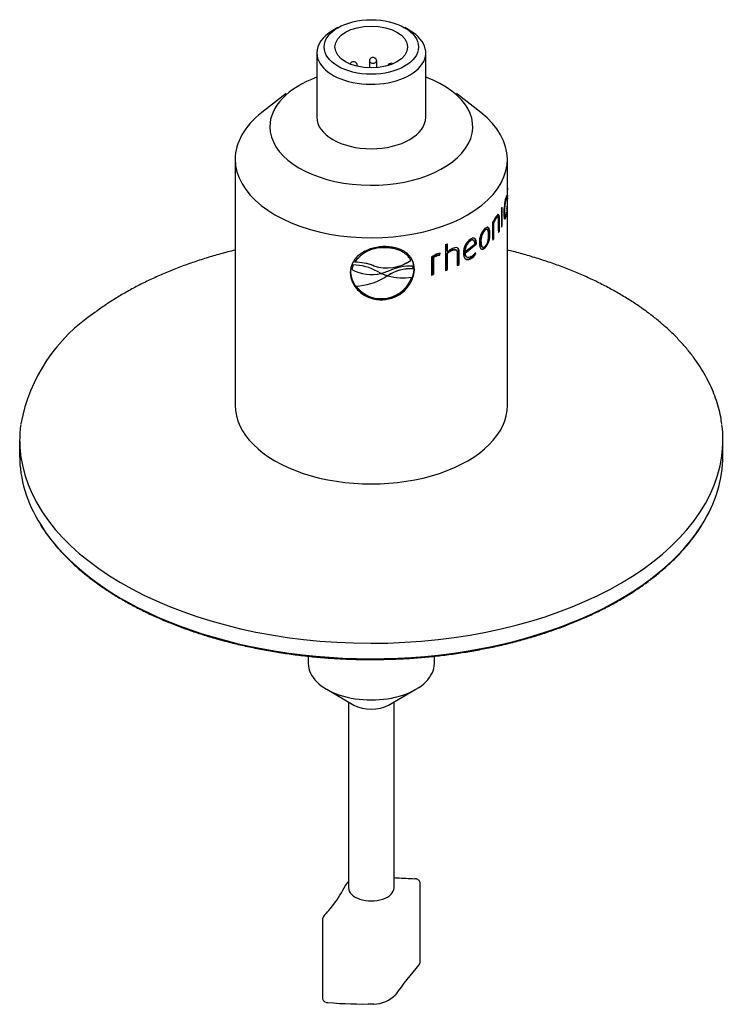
# Model space of a CAD drawing. Header units: millimetres. Extents: x 0 to 296, y -88 to 205.
# Tile 2 of 4: x 3 to 81, y 63 to 172. Entities that reach past the tile are written whole.
import ezdxf

# ---------------------------------------------------------------- set-up
doc = ezdxf.new("R2010")
doc.units = ezdxf.units.MM
doc.layers.add('Default', color=7, linetype='Continuous')
doc.layers.add('SRD-HS-X3-25T', color=7, linetype='Continuous')

# ---------------------------------------------------------------- blocks, each defined once
blk = doc.blocks.new('SE2')
at = {"layer": 'SRD-HS-X3-25T', "color": 7, "linetype": 'Continuous'}
for p, q in [((38.29, 170.95), (37.72, 170.62)), ((46.21, 170.62), (45.64, 170.95)), ((35.96, 168.17), (35.96, 161.07)), ((47.96, 161.07), (47.96, 168.17)), ((41.76, 167.26), (41.76, 166.52)), ((42.56, 166.54), (42.56, 167.26)), ((40.42, 166.69), (40.42, 166.8)), ((35.86, 165.45), (35.6, 165.35)), ((48.32, 165.35), (48.07, 165.45)), ((32.59, 163.71), (29.89, 161.59)), ((54.04, 161.59), (51.34, 163.71)), ((26.96, 156.45), (26.96, 129.34)), ((56.96, 153.52), (56.96, 156.45)), ((56.96, 153.32), (56.96, 153.46)), ((56.96, 152.44), (56.96, 153.31)), ((56.73, 152.03), (56.78, 152.02)), ((56.78, 152.19), (56.85, 152.18)), ((56.85, 152.18), (56.86, 152.41)), ((56.91, 152.29), (56.94, 152.29)), ((56.96, 152.19), (56.91, 152.19)), ((56.96, 151.96), (56.96, 152.05)), ((56.32, 151.03), (56.32, 148.95)), ((56.4, 149.11), (56.4, 151.19)), ((56.91, 151.04), (56.9, 150.8)), ((56.96, 129.34), (56.96, 151.55)), ((55.63, 149.96), (55.72, 149.94)), ((55.9, 150.08), (55.81, 150.1)), ((55.98, 148.55), (55.98, 149.98)), ((55.98, 149.98), (56.08, 149.96)), ((55.98, 149.8), (55.98, 148.38)), ((56.08, 148.53), (56.08, 149.96)), ((56.53, 150.69), (56.63, 150.68)), ((56.61, 150.14), (56.7, 150.13)), ((56.67, 150.06), (56.77, 150.05)), ((56.83, 150.54), (56.86, 150.54)), ((56.86, 150.54), (56.85, 150.66)), ((54.4, 148.65), (54.49, 148.62)), ((54.72, 148.71), (54.64, 148.75)), ((55.34, 149.51), (55.34, 147.54)), ((55.37, 147.71), (55.37, 149.55)), ((55.37, 149.55), (55.46, 149.53)), ((55.46, 147.68), (55.46, 149.53)), ((56.32, 149.12), (56.4, 149.11)), ((53.22, 147.53), (53.14, 147.57)), ((54.94, 148.28), (55.03, 148.25)), ((55.37, 147.71), (55.46, 147.68)), ((55.98, 148.55), (56.08, 148.53)), ((50.14, 147.06), (50.14, 144.2)), ((50.31, 146.32), (50.31, 147.13)), ((50.37, 146.27), (50.37, 147.15)), ((50.8, 146.46), (50.86, 146.41)), ((51.32, 146.44), (51.26, 146.49)), ((52.25, 146.16), (53.46, 147.12)), ((52.31, 146.28), (53.36, 147.11)), ((52.32, 146.12), (53.53, 147.09)), ((52.82, 147.5), (52.89, 147.46)), ((53.46, 147.12), (53.46, 147.25)), ((53.46, 147.25), (53.54, 147.21)), ((53.46, 147.12), (53.53, 147.09)), ((53.53, 147.09), (53.54, 147.21)), ((53.96, 147.41), (54.05, 147.37)), ((54.15, 146.8), (54.23, 146.76)), ((54.4, 146.69), (54.49, 146.66)), ((40.63, 145.73), (40.62, 145.73)), ((48.59, 145.67), (48.59, 143.69)), ((48.79, 143.82), (48.79, 145.66)), ((48.79, 145.66), (48.84, 145.61)), ((48.84, 143.76), (48.84, 145.61)), ((49.29, 145.89), (49.45, 145.94)), ((49.29, 145.89), (49.33, 145.84)), ((49.33, 145.84), (49.5, 145.89)), ((49.45, 145.94), (49.48, 146.08)), ((49.45, 145.94), (49.5, 145.89)), ((49.5, 145.89), (49.55, 146.1)), ((49.55, 146.1), (49.55, 146.1)), ((50.31, 146.32), (50.37, 146.27)), ((50.31, 144.34), (50.31, 146.12)), ((50.31, 146.12), (50.37, 146.08)), ((50.37, 144.29), (50.37, 146.08)), ((51.42, 146.16), (51.42, 144.74)), ((51.57, 144.89), (51.57, 146.32)), ((51.57, 146.32), (51.64, 146.28)), ((51.64, 144.84), (51.64, 146.28)), ((52.24, 146.33), (52.31, 146.28)), ((52.25, 146.16), (52.32, 146.12)), ((52.45, 145.69), (52.52, 145.65)), ((52.89, 145.58), (52.96, 145.54)), ((53.41, 146.06), (53.39, 146.11)), ((53.41, 146.06), (53.49, 146.02)), ((53.49, 146.02), (53.43, 146.16)), ((39.95, 144.8), (39.81, 144.3)), ((39.81, 144.3), (39.82, 144.31)), ((39.96, 144.81), (39.82, 144.31)), ((39.95, 144.8), (39.96, 144.81)), ((40.11, 145.11), (40.12, 145.12)), ((42.22, 144.72), (42.23, 144.73)), ((46.32, 145.31), (46.33, 145.31)), ((46.57, 144.38), (46.54, 144.69)), ((46.56, 144.37), (46.57, 144.38)), ((46.69, 144.37), (46.72, 144.31)), ((50.31, 144.34), (50.37, 144.29)), ((51.57, 144.89), (51.64, 144.84)), ((39.66, 144.03), (39.65, 143.97)), ((43.04, 143.88), (42.64, 144.07)), ((43.13, 143.88), (43.04, 143.88)), ((43.04, 143.85), (43.05, 143.86)), ((43.04, 143.85), (43.08, 143.85)), ((43.05, 143.86), (43.09, 143.86)), ((43.08, 143.85), (43.09, 143.86)), ((43.08, 143.85), (43.76, 143.61)), ((43.09, 143.86), (43.77, 143.62)), ((43.86, 144.13), (43.13, 143.88)), ((43.75, 143.61), (43.45, 143.43)), ((43.8, 143.61), (43.75, 143.61)), ((43.76, 143.61), (43.77, 143.62)), ((48.79, 143.82), (48.84, 143.76)), ((40.27, 142.48), (40.28, 142.49)), ((43.21, 141.08), (43.22, 141.09)), ((43.21, 141.03), (43.22, 140.97)), ((45.47, 142.02), (45.48, 142.03)), ((3.21, 125.5), (3.21, 123.79)), ((80.71, 123.79), (80.71, 125.5)), ((35.01, 101.7), (35.01, 100.89)), ((48.91, 100.89), (48.91, 101.7)), ((37.05, 98.05), (40.05, 96.32)), ((43.87, 96.32), (46.88, 98.05)), ((39.45, 96.67), (39.45, 76.19)), ((44.47, 76.19), (44.47, 96.67)), ((47.36, 68.07), (47.36, 76.62)), ((36.57, 72.65), (36.57, 64.09))]:
    blk.add_line(p, q, dxfattribs=at)
for centre, radius, start, end in [((40.02, 166.8), 0.4, 119.3547, 159.0505), ((40.02, 166.8), 0.4, 0, 119.3547), ((42.16, 167.26), 0.4, 119.3547, 180), ((42.16, 167.26), 0.4, 0, 119.3547), ((44.16, 166.63), 0.4, 119.3547, 159.2188), ((44.16, 166.63), 0.4, 60.4166, 119.3547), ((72, 152.11), 15.09, 175.4284, 179.2351), ((69.7, 152.31), 12.77, 176.2737, 179.2569), ((54.49, 153.49), 2.48, 355.831, 0.5544), ((54.26, 153.32), 2.71, 356.1015, 0.0431), ((63.36, 150.54), 6.79, 165.7926, 180.1332), ((62.15, 150.75), 5.52, 166.6627, 180.6973), ((45.85, 151.82), 11.12, 357.1119, 0.7582), ((56.09, 151.08), 0.86, 340.9368, 359.6873), ((56.23, 151.27), 0.716, 341.3166, 359.4773), ((42.71, 151.74), 14.25, 357.3046, 359.76), ((59.53, 147.32), 4.73, 143.6152, 152.3521), ((58.06, 148.14), 3.03, 143.2242, 152.3185), ((58.18, 148.1), 3.07, 143.2173, 152.2536), ((53.62, 150.83), 3.15, 345.787, 347.007), ((53.63, 150.84), 3.25, 345.8787, 354.6338), ((54.09, 150.93), 2.77, 346.014, 354.36), ((55.99, 147.33), 2.12, 135.4423, 182.2402), ((55.64, 147.52), 1.68, 137.4824, 183.9344), ((55.72, 147.49), 1.68, 137.3685, 183.8784), ((53.9, 146.19), 1.77, 124.604, 181.7312), ((52.79, 148.12), 2.16, 318.2266, 4.1568), ((52.88, 148.1), 2.16, 318.1269, 4.0978), ((43.2, 142.91), 3.79, 89.6854, 144.3021), ((51.51, 144.9), 1.71, 114.3528, 134.3246), ((51.74, 144.79), 2.01, 114.6888, 132.6846), ((53.65, 146.37), 1.41, 126.1793, 181.7907), ((53.72, 146.33), 1.41, 126.0498, 181.7037), ((43.19, 142.9), 3.79, 132.3122, 144.3034), ((50.34, 143.07), 3.14, 108.1493, 123.9895), ((49.91, 143.94), 2.05, 107.7161, 123.0918), ((49.97, 143.87), 2.08, 107.715, 122.9909), ((49.63, 145.47), 0.635, 96.7696, 114.8315), ((51.58, 144.83), 1.73, 114.3355, 134.1985), ((51.89, 147.18), 1.89, 302.1098, 323.7919), ((51.95, 147.15), 1.91, 302.0994, 323.6899), ((52.05, 147.16), 1.71, 302.6322, 323.8144), ((42.02, 148.4), 4.66, 241.7084, 282.5614), ((42.03, 148.41), 4.66, 241.6966, 282.5614), ((39.82, 139.16), 5.66, 60.1946, 88.5842), ((40.02, 138.82), 6.29, 69.5928, 89.2049), ((40.03, 138.83), 6.29, 69.5884, 89.1956), ((43.68, 149.09), 4.61, 251.4388, 304.8532), ((43.69, 149.09), 4.61, 251.4377, 304.8574), ((43.1, 144.62), 3.6, 271.7432, 355.9269), ((43.12, 144.58), 3.61, 271.6026, 355.7322), ((46.32, 139.72), 4.66, 87.0868, 123.3499), ((46.33, 139.73), 4.66, 87.0942, 123.348), ((46.29, 139.2), 5.49, 87.438, 116.2928), ((42.92, 144.28), 3.26, 184.441, 275.1622), ((40.02, 149.18), 6.7, 272.1883, 300.8172), ((43.06, 144.69), 3.6, 272.559, 339.8227), ((45.52, 149.93), 6.55, 254.8206, 278.0717), ((43, 144.45), 3.37, 215.7215, 273.4737), ((43.01, 144.46), 3.37, 215.712, 273.4723), ((43.05, 144.68), 3.6, 272.5566, 312.3174), ((21.88, 123.82), 18.86, 123.3574, 169.336), ((45.46, 85.72), 8.47, 263.3001, 265.5084), ((50.48, 179.18), 102.06, 266.8091, 267.9051), ((24.47, 83.98), 16.46, 324.2961, 332.749), ((42.15, 74.47), 3.63, 141.9639, 146.5231), ((41.09, 75.25), 2.32, 134.8757, 140.3769), ((13.98, 92.97), 30.24, 318.7434, 322.0607), ((37.14, 72.65), 0.57, 139.1895, 180.449), ((83.73, 36.28), 48.17, 139.2942, 144.2713), ((46.78, 68.06), 0.569, 319.2212, 0.5197), ((42.24, 66.68), 3.3, 270.2337, 316.3241), ((41.14, 113.33), 49.95, 265.4461, 271.2732)]:
    blk.add_arc(centre, radius, start, end, dxfattribs=at)
for major_axis in [(-5.2, 0), (4, 0)]:
    blk.add_ellipse((41.96, 168.82), major_axis=major_axis, ratio=0.57735, dxfattribs=at)
for centre, major_axis, ratio, start_param, end_param in [((41.96, 168.17), (-6, 0), 0.57735, 5.497787, 6.283185), ((41.96, 168.17), (-6, 0), 0.57735, 0, 3.926991), ((42.16, 167.26), (-0.4, 0), 0.57735, 0, 3.141593), ((40.02, 166.8), (-0.4, 0), 0.57735, 2.713395, 3.141593), ((41.96, 160.04), (-11.18, 0), 0.57735, 5.278878, 6.283185), ((41.96, 160.04), (-11.18, 0), 0.57735, 0, 4.1459), ((41.96, 156.45), (-15, 0), 0.57735, 5.647992, 6.283185), ((41.96, 156.45), (-15, 0), 0.57735, 0, 3.776786), ((41.96, 161.07), (6, 0), 0.57735, 3.141593, 6.283185), ((41.96, 153.54), (15, 0), 0.57735, -0.294073, -0.275503), ((41.96, 151.46), (15, 0), 0.57735, -0.294073, -0.275503), ((41.96, 151.46), (14.9, 0), 0.57735, -0.45663, -0.451444), ((41.96, 151.46), (15, 0), 0.57735, -0.470019, -0.451444), ((41.96, 151.46), (15, 0), 0.57735, -0.36392, -0.345346), ((41.96, 154.32), (15, 0), 0.57735, -0.994423, -0.975849), ((41.96, 151.46), (14.9, 0), 0.57735, -0.990054, -0.975849), ((41.96, 151.46), (15, 0), 0.57735, -0.994423, -0.975849), ((41.96, 151.46), (14.9, 0), 0.57735, -0.882858, -0.86975), ((41.96, 151.46), (15, 0), 0.57735, -0.888325, -0.86975), ((41.96, 151.46), (14.9, 0), 0.57735, -1.110165, -1.094896), ((41.96, 151.46), (15, 0), 0.57735, -1.11347, -1.094896), ((41.96, 129.34), (-15, 0), 0.57735, 0, 3.141593), ((41.96, 125.5), (-38.75, 0), 0.57735, 6.205107, 6.283185), ((41.96, 125.5), (-38.75, 0), 0.57735, 3.063834, 3.21726), ((41.96, 125.5), (-38.75, 0), 0.57735, 0, 0.074853), ((41.96, 123.79), (-38.75, 0), 0.57735, 0, 0.344671), ((41.96, 125.5), (-38.75, 0), 0.57735, 0.074853, 3.063834), ((41.96, 123.79), (-38.75, 0), 0.57735, 2.791304, 3.141593), ((41.96, 123.79), (-38.75, 0), 0.57735, 0.344671, 2.791304), ((41.96, 100.89), (-6.95, 0), 0.57735, 0, 3.141593), ((41.96, 97.42), (2.7, 0), 0.57735, 3.926991, 5.497787), ((39.51, 76.17), (0.42, -0.272), 0.621985, 2.807936, 3.174183), ((39.69, 76.42), (0.391, -0.312), 0.741811, 3.141852, 3.210064), ((41.96, 76.19), (-2.51, 0), 0.57735, 0, 3.141593)]:
    blk.add_ellipse(centre, major_axis=major_axis, ratio=ratio, start_param=start_param, end_param=end_param, dxfattribs=at)
for points in [[(56.86, 152.41), (56.84, 152.4), (56.81, 152.33), (56.77, 152.21)], [(56.78, 152.02), (56.8, 152.12), (56.83, 152.18), (56.85, 152.18)], [(56.96, 152.36), (56.96, 152.34), (56.95, 152.33), (56.95, 152.31)], [(39.74, 144.62), (39.69, 144.42), (39.67, 144.23), (39.66, 144.03)]]:
    blk.add_open_spline(points, degree=3, dxfattribs=at)
for points, knots in [([(56.91, 152.31), (56.91, 152.24), (56.91, 152.17), (56.92, 152.08), (56.92, 152.05), (56.93, 152.04), (56.93, 152.04), (56.93, 152.04)], [0, 0, 0, 0, 0.25, 0.25, 0.5, 0.5, 0.5660108, 0.5660108, 0.5660108, 0.5660108]), ([(56.94, 152.29), (56.94, 152.29), (56.94, 152.29), (56.94, 152.29), (56.94, 152.31), (56.93, 152.37), (56.93, 152.42), (56.93, 152.47)], [0.4925686, 0.4925686, 0.4925686, 0.4925686, 0.5, 0.5, 0.75, 0.75, 1, 1, 1, 1]), ([(56.95, 152.11), (56.96, 152.15), (56.96, 152.19), (56.96, 152.19), (56.96, 152.18), (56.96, 152.12), (56.96, 152.09), (56.96, 152.06)], [0, 0, 0, 0, 0.5, 0.5, 0.75, 0.75, 0.9211215, 0.9211215, 0.9211215, 0.9211215]), ([(56.96, 152.17), (56.96, 152.24), (56.96, 152.31), (56.96, 152.41), (56.96, 152.44), (56.96, 152.45), (56.96, 152.44), (56.96, 152.41), (56.96, 152.38), (56.96, 152.36)], [0, 0, 0, 0, 0.25, 0.25, 0.5, 0.5, 0.75, 0.75, 1, 1, 1, 1]), ([(55.63, 149.96), (55.66, 150.01), (55.7, 150.05), (55.76, 150.1), (55.79, 150.11), (55.81, 150.1)], [0, 0, 0, 0, 0.25, 0.25, 0.4748775, 0.4748775, 0.4748775, 0.4748775]), ([(56.08, 149.96), (56.08, 150.01), (56.08, 150.06), (56.07, 150.15), (56.06, 150.18), (56.05, 150.25), (56.04, 150.28), (56.01, 150.32), (56, 150.33), (55.95, 150.34), (55.9, 150.32), (55.82, 150.25), (55.77, 150.19), (55.72, 150.13)], [0, 0, 0, 0, 0.125, 0.125, 0.25, 0.25, 0.375, 0.375, 0.5, 0.5, 0.75, 0.75, 1, 1, 1, 1]), ([(55.72, 149.94), (55.75, 149.98), (55.79, 150.02), (55.85, 150.08), (55.88, 150.09), (55.93, 150.07), (55.95, 150.04), (55.98, 149.94), (55.98, 149.87), (55.98, 149.8)], [0, 0, 0, 0, 0.25, 0.25, 0.5, 0.5, 0.75, 0.75, 1, 1, 1, 1]), ([(55.98, 149.98), (55.98, 150.03), (55.98, 150.08), (55.98, 150.16), (55.97, 150.2), (55.95, 150.27), (55.94, 150.3), (55.92, 150.34), (55.9, 150.35), (55.89, 150.36), (55.88, 150.36), (55.88, 150.36)], [0, 0, 0, 0, 0.125, 0.125, 0.25, 0.25, 0.375, 0.375, 0.5, 0.5, 0.5109515, 0.5109515, 0.5109515, 0.5109515]), ([(56.57, 150.52), (56.57, 150.46), (56.57, 150.39), (56.57, 150.27), (56.57, 150.22), (56.59, 150.06), (56.6, 149.98), (56.63, 149.9), (56.64, 149.88), (56.67, 149.86), (56.68, 149.86), (56.71, 149.89), (56.72, 149.91), (56.75, 149.97), (56.76, 150.01), (56.77, 150.05)], [0, 0, 0, 0, 0.125, 0.125, 0.25, 0.25, 0.5, 0.5, 0.625, 0.625, 0.75, 0.75, 0.875, 0.875, 1, 1, 1, 1]), ([(56.62, 149.92), (56.63, 149.93), (56.63, 149.94), (56.65, 149.98), (56.66, 150.02), (56.67, 150.06)], [0.8395892, 0.8395892, 0.8395892, 0.8395892, 0.875, 0.875, 1, 1, 1, 1]), ([(56.78, 150.26), (56.76, 150.19), (56.73, 150.14), (56.69, 150.12), (56.68, 150.14), (56.65, 150.24), (56.64, 150.31), (56.63, 150.48), (56.63, 150.58), (56.63, 150.68)], [0, 0, 0, 0, 0.25, 0.25, 0.5, 0.5, 0.75, 0.75, 1, 1, 1, 1]), ([(54.64, 148.75), (54.62, 148.75), (54.61, 148.75), (54.57, 148.75), (54.54, 148.74), (54.47, 148.71), (54.44, 148.68), (54.4, 148.65)], [0.6854149, 0.6854149, 0.6854149, 0.6854149, 0.75, 0.75, 0.875, 0.875, 1, 1, 1, 1]), ([(55.03, 148.25), (55.03, 148.32), (55.03, 148.38), (55.02, 148.5), (55.01, 148.56), (55, 148.66), (54.98, 148.71), (54.95, 148.8), (54.94, 148.84), (54.89, 148.9), (54.86, 148.93), (54.8, 148.95), (54.77, 148.96), (54.7, 148.95), (54.66, 148.93), (54.57, 148.88), (54.53, 148.85), (54.49, 148.81)], [0, 0, 0, 0, 0.125, 0.125, 0.25, 0.25, 0.375, 0.375, 0.5, 0.5, 0.625, 0.625, 0.75, 0.75, 0.875, 0.875, 1, 1, 1, 1]), ([(54.89, 148.11), (54.89, 148.21), (54.89, 148.31), (54.86, 148.49), (54.84, 148.57), (54.78, 148.69), (54.74, 148.72), (54.65, 148.72), (54.62, 148.71), (54.56, 148.68), (54.52, 148.65), (54.49, 148.62)], [0, 0, 0, 0, 0.25, 0.25, 0.5, 0.5, 0.75, 0.75, 0.875, 0.875, 1, 1, 1, 1]), ([(54.94, 148.28), (54.94, 148.34), (54.94, 148.41), (54.93, 148.53), (54.93, 148.58), (54.91, 148.69), (54.9, 148.74), (54.87, 148.83), (54.85, 148.87), (54.81, 148.93), (54.78, 148.95), (54.74, 148.97), (54.74, 148.97), (54.73, 148.98)], [0, 0, 0, 0, 0.125, 0.125, 0.25, 0.25, 0.375, 0.375, 0.5, 0.5, 0.625, 0.625, 0.6489912, 0.6489912, 0.6489912, 0.6489912]), ([(53.14, 147.57), (53.1, 147.59), (53.06, 147.59), (52.96, 147.58), (52.89, 147.55), (52.82, 147.5)], [0.5737831, 0.5737831, 0.5737831, 0.5737831, 0.75, 0.75, 1, 1, 1, 1]), ([(53.54, 147.21), (53.54, 147.27), (53.54, 147.32), (53.52, 147.42), (53.52, 147.47), (53.48, 147.6), (53.44, 147.67), (53.32, 147.76), (53.24, 147.77), (53.12, 147.75), (53.07, 147.74), (52.98, 147.7), (52.94, 147.67), (52.89, 147.65)], [0, 0, 0, 0, 0.125, 0.125, 0.25, 0.25, 0.5, 0.5, 0.75, 0.75, 0.875, 0.875, 1, 1, 1, 1]), ([(53.36, 147.11), (53.36, 147.19), (53.36, 147.27), (53.32, 147.41), (53.3, 147.47), (53.21, 147.54), (53.16, 147.56), (53.03, 147.54), (52.96, 147.51), (52.89, 147.46)], [0, 0, 0, 0, 0.25, 0.25, 0.5, 0.5, 0.75, 0.75, 1, 1, 1, 1]), ([(53.46, 147.25), (53.46, 147.3), (53.46, 147.36), (53.45, 147.46), (53.44, 147.51), (53.4, 147.64), (53.36, 147.71), (53.29, 147.76), (53.28, 147.77), (53.26, 147.78)], [0, 0, 0, 0, 0.125, 0.125, 0.25, 0.25, 0.5, 0.5, 0.5529433, 0.5529433, 0.5529433, 0.5529433]), ([(54.49, 146.85), (54.52, 146.88), (54.55, 146.91), (54.62, 147), (54.65, 147.05), (54.74, 147.2), (54.78, 147.33), (54.84, 147.56), (54.86, 147.68), (54.89, 147.9), (54.89, 148.01), (54.89, 148.11)], [0, 0, 0, 0, 0.125, 0.125, 0.25, 0.25, 0.5, 0.5, 0.75, 0.75, 1, 1, 1, 1]), ([(43.22, 146.82), (42.75, 146.79), (42.28, 146.71), (41.42, 146.42), (41.02, 146.22), (40.36, 145.71), (40.09, 145.41), (39.74, 144.73), (39.66, 144.35), (39.65, 143.97)], [0, 0, 0, 0, 0.25, 0.25, 0.5, 0.5, 0.75, 0.75, 1, 1, 1, 1]), ([(46.72, 144.31), (46.71, 144.7), (46.63, 145.06), (46.28, 145.71), (46.03, 145.99), (45.39, 146.44), (45, 146.6), (44.15, 146.81), (43.69, 146.83), (43.22, 146.82)], [0, 0, 0, 0, 0.25, 0.25, 0.5, 0.5, 0.75, 0.75, 1, 1, 1, 1]), ([(46.33, 145.31), (46.29, 145.37), (46.26, 145.43), (46.19, 145.54), (46.15, 145.59), (46.02, 145.75), (45.93, 145.85), (45.72, 146.03), (45.61, 146.11), (45.37, 146.26), (45.24, 146.33), (44.97, 146.45), (44.82, 146.5), (44.52, 146.59), (44.37, 146.62), (44.05, 146.67), (43.89, 146.69), (43.56, 146.71), (43.39, 146.71), (43.22, 146.7)], [0, 0, 0, 0, 0.0625, 0.0625, 0.125, 0.125, 0.25, 0.25, 0.375, 0.375, 0.5, 0.5, 0.625, 0.625, 0.75, 0.75, 0.875, 0.875, 1, 1, 1, 1]), ([(50.8, 146.46), (50.88, 146.49), (50.95, 146.51), (51.08, 146.54), (51.15, 146.54), (51.22, 146.51), (51.24, 146.5), (51.26, 146.49)], [0, 0, 0, 0, 0.25, 0.25, 0.5, 0.5, 0.5874162, 0.5874162, 0.5874162, 0.5874162]), ([(50.86, 146.41), (50.94, 146.44), (51.01, 146.47), (51.14, 146.49), (51.21, 146.49), (51.32, 146.45), (51.36, 146.41), (51.41, 146.3), (51.42, 146.23), (51.42, 146.16)], [0, 0, 0, 0, 0.25, 0.25, 0.5, 0.5, 0.75, 0.75, 1, 1, 1, 1]), ([(51.64, 146.28), (51.64, 146.32), (51.64, 146.37), (51.62, 146.46), (51.61, 146.5), (51.57, 146.58), (51.55, 146.61), (51.5, 146.66), (51.46, 146.68), (51.36, 146.72), (51.27, 146.72), (51.09, 146.69), (50.99, 146.66), (50.89, 146.62)], [0, 0, 0, 0, 0.125, 0.125, 0.25, 0.25, 0.375, 0.375, 0.5, 0.5, 0.75, 0.75, 1, 1, 1, 1]), ([(51.57, 146.32), (51.57, 146.37), (51.57, 146.42), (51.56, 146.5), (51.54, 146.55), (51.5, 146.63), (51.47, 146.67), (51.43, 146.7)], [0, 0, 0, 0, 0.125, 0.125, 0.25, 0.25, 0.4192654, 0.4192654, 0.4192654, 0.4192654]), ([(53.88, 147.24), (53.88, 147.18), (53.88, 147.11), (53.89, 146.99), (53.9, 146.94), (53.92, 146.83), (53.94, 146.78), (53.97, 146.69), (54, 146.65), (54.05, 146.58), (54.08, 146.56), (54.15, 146.52), (54.19, 146.52), (54.27, 146.53), (54.31, 146.54), (54.4, 146.59), (54.44, 146.62), (54.49, 146.66)], [0, 0, 0, 0, 0.125, 0.125, 0.25, 0.25, 0.375, 0.375, 0.5, 0.5, 0.625, 0.625, 0.75, 0.75, 0.875, 0.875, 1, 1, 1, 1]), ([(53.96, 147.41), (53.97, 147.3), (53.97, 147.21), (54, 147.03), (54.02, 146.95), (54.08, 146.85), (54.11, 146.81), (54.15, 146.8)], [0, 0, 0, 0, 0.25, 0.25, 0.5, 0.5, 0.6773446, 0.6773446, 0.6773446, 0.6773446]), ([(54.04, 146.57), (54.07, 146.56), (54.11, 146.55), (54.18, 146.56), (54.23, 146.57), (54.31, 146.62), (54.36, 146.65), (54.4, 146.69)], [0.6329178, 0.6329178, 0.6329178, 0.6329178, 0.75, 0.75, 0.875, 0.875, 1, 1, 1, 1]), ([(54.05, 147.37), (54.05, 147.27), (54.05, 147.17), (54.08, 147), (54.1, 146.92), (54.17, 146.79), (54.22, 146.75), (54.31, 146.75), (54.35, 146.76), (54.42, 146.79), (54.45, 146.82), (54.49, 146.85)], [0, 0, 0, 0, 0.25, 0.25, 0.5, 0.5, 0.75, 0.75, 0.875, 0.875, 1, 1, 1, 1]), ([(26.96, 146.45), (26.96, 146.44), (26.41, 146.31), (25.34, 146.03), (23.77, 145.57), (22.24, 145.07), (20.75, 144.53), (19.31, 143.95), (17.91, 143.33), (16.55, 142.68), (15.25, 141.99), (14.01, 141.26), (12.85, 140.53), (12, 139.94), (11.6, 139.64), (11.51, 139.57)], [0.7882242, 0.7882242, 0.7882242, 0.7882242, 0.7884307, 0.8073439, 0.8262613, 0.8451834, 0.8641103, 0.8830422, 0.9019794, 0.9209216, 0.9398685, 0.9588197, 0.9777742, 0.9957243, 1, 1, 1, 1]), ([(46.69, 144.37), (46.67, 144.75), (46.6, 145.12), (46.43, 145.45), (46.42, 145.45), (46.42, 145.46)], [0, 0, 0, 0, 0.25, 0.25, 0.2552696, 0.2552696, 0.2552696, 0.2552696]), ([(52.12, 146.13), (52.12, 146.06), (52.13, 146), (52.14, 145.87), (52.15, 145.81), (52.2, 145.64), (52.25, 145.54), (52.41, 145.41), (52.51, 145.39), (52.68, 145.41), (52.73, 145.42), (52.85, 145.47), (52.91, 145.5), (52.96, 145.54)], [0, 0, 0, 0, 0.125, 0.125, 0.25, 0.25, 0.5, 0.5, 0.75, 0.75, 0.875, 0.875, 1, 1, 1, 1]), ([(52.45, 145.69), (52.44, 145.7), (52.43, 145.7), (52.37, 145.74), (52.33, 145.81), (52.28, 145.93), (52.27, 145.97), (52.26, 146.06), (52.25, 146.11), (52.25, 146.16)], [0.479187, 0.479187, 0.479187, 0.479187, 0.5, 0.5, 0.75, 0.75, 0.875, 0.875, 1, 1, 1, 1]), ([(52.3, 145.49), (52.37, 145.44), (52.46, 145.43), (52.6, 145.45), (52.66, 145.46), (52.77, 145.51), (52.83, 145.54), (52.89, 145.58)], [0.54548, 0.54548, 0.54548, 0.54548, 0.75, 0.75, 0.875, 0.875, 1, 1, 1, 1]), ([(52.97, 145.73), (52.88, 145.68), (52.8, 145.64), (52.64, 145.61), (52.56, 145.62), (52.44, 145.7), (52.4, 145.77), (52.35, 145.89), (52.34, 145.93), (52.33, 146.02), (52.32, 146.07), (52.32, 146.12)], [0, 0, 0, 0, 0.25, 0.25, 0.5, 0.5, 0.75, 0.75, 0.875, 0.875, 1, 1, 1, 1]), ([(80.59, 127.26), (80.55, 127.56), (80.47, 128.13), (80.24, 129.11), (79.92, 130.12), (79.53, 131.12), (79.06, 132.11), (78.51, 133.09), (77.89, 134.06), (77.2, 135.01), (76.43, 135.93), (75.59, 136.84), (74.68, 137.72), (73.7, 138.58), (72.66, 139.41), (71.55, 140.21), (70.38, 140.98), (69.16, 141.71), (67.88, 142.42), (66.55, 143.09), (65.17, 143.72), (63.74, 144.31), (62.26, 144.87), (60.75, 145.38), (59.19, 145.86), (57.93, 146.21), (57.18, 146.39), (56.97, 146.45)], [0, 0, 0, 0, 0.0148725, 0.0334234, 0.052003, 0.0706204, 0.0892814, 0.1079886, 0.1267412, 0.1455362, 0.1643687, 0.1832329, 0.2021227, 0.2210321, 0.2399558, 0.2588892, 0.2778284, 0.2967704, 0.3157123, 0.3346523, 0.3535893, 0.3725227, 0.3914519, 0.4103769, 0.4292975, 0.448214, 0.4556736, 0.4556736, 0.4556736, 0.4556736]), ([(39.65, 143.97), (39.66, 143.58), (39.74, 143.19), (40.1, 142.46), (40.36, 142.12), (41.02, 141.54), (41.42, 141.31), (42.28, 141.02), (42.75, 140.96), (43.22, 140.97)], [0, 0, 0, 0, 0.25, 0.25, 0.5, 0.5, 0.75, 0.75, 1, 1, 1, 1]), ([(5.52, 116.17), (5.57, 116.08), (5.79, 115.7), (6.31, 114.98), (7.02, 114.06), (7.82, 113.15), (8.68, 112.26), (9.61, 111.4), (10.61, 110.57), (11.68, 109.76), (12.8, 108.98), (13.98, 108.23), (15.23, 107.52), (16.52, 106.83), (17.87, 106.18), (19.27, 105.57), (20.71, 105), (22.2, 104.46), (23.73, 103.96), (25.29, 103.51), (26.89, 103.09), (28.52, 102.72), (30.17, 102.39), (31.85, 102.1), (33.55, 101.86), (35.27, 101.66), (37, 101.51), (38.75, 101.4), (40.49, 101.34), (42.25, 101.33), (44, 101.36), (45.74, 101.43), (47.48, 101.55), (49.21, 101.72), (50.92, 101.93), (52.62, 102.19), (54.29, 102.49), (55.94, 102.83), (57.56, 103.22), (59.14, 103.65), (60.7, 104.12), (62.21, 104.63), (63.68, 105.18), (65.11, 105.77), (66.49, 106.39), (67.83, 107.05), (69.11, 107.74), (70.33, 108.47), (71.5, 109.23), (72.6, 110.02), (73.64, 110.84), (74.62, 111.68), (75.53, 112.55), (76.38, 113.44), (77.14, 114.35), (77.82, 115.24), (78.16, 115.77), (78.34, 116.05)], [0, 0, 0, 0, 0.004572, 0.023042, 0.041523, 0.060012, 0.078508, 0.097009, 0.115515, 0.134023, 0.152533, 0.171044, 0.189556, 0.208066, 0.226577, 0.245086, 0.263595, 0.282102, 0.300609, 0.319114, 0.337618, 0.356122, 0.374624, 0.393126, 0.411627, 0.430128, 0.448628, 0.467128, 0.485627, 0.504127, 0.522626, 0.541126, 0.559626, 0.578126, 0.596626, 0.615127, 0.633629, 0.652131, 0.670634, 0.689139, 0.707644, 0.72615, 0.744658, 0.763167, 0.781677, 0.800188, 0.818701, 0.837214, 0.855728, 0.874243, 0.892757, 0.911271, 0.929782, 0.948291, 0.966795, 0.985293, 1, 1, 1, 1]), ([(47.35, 76.62), (47.35, 76.68), (47.34, 76.77), (47.27, 76.92), (47.16, 77.05), (47.02, 77.13), (46.87, 77.18), (46.8, 77.18), (46.75, 77.19)], [0, 0, 0, 0, 0.179254, 0.325561, 0.522988, 0.723194, 0.852513, 1, 1, 1, 1]), ([(36.57, 64.1), (36.58, 64.04), (36.59, 63.95), (36.66, 63.8), (36.77, 63.67), (36.91, 63.59), (37.05, 63.54), (37.13, 63.53), (37.18, 63.53)], [0, 0, 0, 0, 0.17959, 0.326129, 0.52374, 0.72358, 0.852627, 1, 1, 1, 1])]:
    blk.add_open_spline(points, degree=3, knots=knots, dxfattribs=at)

msp = doc.modelspace()

# ---------------------------------------------------------------- block references
at = {"layer": 'Default'}
msp.add_blockref('SE2', (0, 0), dxfattribs=at)

doc.saveas('drawing.dxf')
